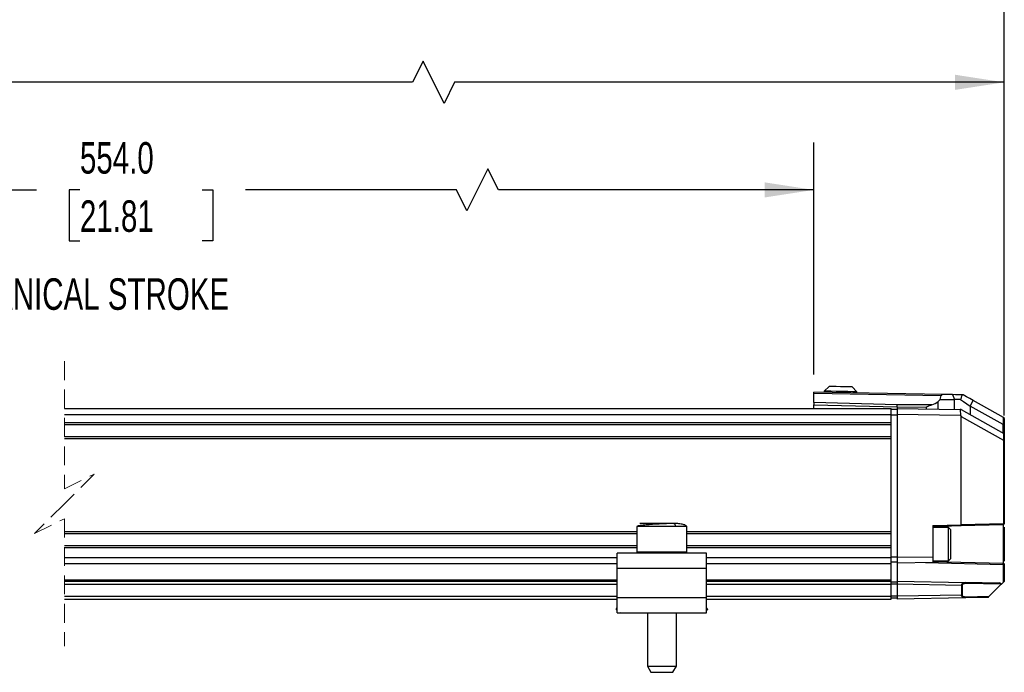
# Model space of a CAD drawing. Header units: millimetres. Extents: x 16 to 683, y 16 to 524.
# Tile 4 of 11: x 337 to 502, y 218 to 327. Entities that reach past the tile are written whole.
import ezdxf

# ---------------------------------------------------------------- set-up
doc = ezdxf.new("R2010")
doc.units = ezdxf.units.MM
doc.header["$LTSCALE"] = 2.5
doc.linetypes.add('HIDDEN', pattern=[1.905, 1.27, -0.635])
doc.layers.add('DIMENSIONS', color=140, linetype='Continuous', lineweight=25)
doc.styles.add('SLDTEXTSTYLE0', font='TXT', dxfattribs={"width": 0.7})
doc.dimstyles.new('SLDDIMSTYLE0', dxfattribs={"dimtxt": 5.39502, "dimasz": 8.255, "dimexe": 0, "dimexo": 0.0625, "dimgap": 1.348755, "dimtad": 0, "dimtih": 1, "dimtoh": 1, "dimrnd": 1e-09, "dimzin": 12, "dimdsep": 46, "dimtxsty": 'SLDTEXTSTYLE0', "dimsah": 1, "dimcen": 0.09, "dimadec": 0, "dimazin": 3, "dimtfac": 1, "dimtofl": 0, "dimtmove": 0, "dimatfit": 3, "dimfxl": 0, "dimfrac": 2, "dimtolj": 1, "dimtzin": 12, "dimarcsym": 0})
doc.dimstyles.new('SLDDIMSTYLE3', dxfattribs={"dimtxt": 5.39502, "dimasz": 8.255, "dimexe": 0, "dimexo": 0.0625, "dimgap": 1.348755, "dimtad": 0, "dimtih": 1, "dimtoh": 1, "dimrnd": 1e-09, "dimzin": 4, "dimdsep": 46, "dimtxsty": 'SLDTEXTSTYLE0', "dimsah": 1, "dimcen": 0.09, "dimadec": 0, "dimazin": 1, "dimtfac": 1, "dimtofl": 0, "dimtmove": 0, "dimatfit": 3, "dimfxl": 0, "dimfrac": 2, "dimtolj": 1, "dimtzin": 12, "dimarcsym": 0})

# ---------------------------------------------------------------- blocks, each defined once
blk = doc.blocks.new('_D_4')
at = {"layer": 'DIMENSIONS'}
for p, q in [((233.13, 282.78), (233.13, 306.77)), ((470.16, 267.85), (470.16, 306.77)), ((415.44, 302.36), (411.91, 295.3)), ((417.2, 298.83), (415.44, 302.36)), ((233.13, 298.83), (339.61, 298.83)), ((346.92, 298.83), (345.11, 298.83)), ((345.11, 298.83), (345.11, 290.26)), ((367.44, 298.83), (369.26, 298.83)), ((369.26, 298.83), (369.26, 290.26)), ((410.15, 298.83), (374.75, 298.83)), ((411.91, 295.3), (410.15, 298.83)), ((470.16, 298.83), (417.2, 298.83)), ((345.11, 290.26), (346.92, 290.26)), ((369.26, 290.26), (367.44, 290.26))]:
    blk.add_line(p, q, dxfattribs=at)
for points in [[(233.13, 298.83), (241.39, 297.56), (241.39, 300.1)], [(470.16, 298.83), (461.91, 300.1), (461.91, 297.56)]]:
    blk.add_solid(points, dxfattribs=at)
at = {"layer": 'DIMENSIONS', "char_height": 5.292, "attachment_point": 1, "style": 'SLDTEXTSTYLE0'}
for s, insert in [('554.0', (346.92, 306.86)), ('21.81', (346.92, 297.08))]:
    blk.add_mtext(s, dxfattribs=dict(at, insert=insert))
blk = doc.blocks.new('_D_5')
at = {"layer": 'DIMENSIONS'}
for p, q in [((83.93, 263.6), (83.93, 350.7)), ((502.16, 260.92), (502.16, 350.7)), ((386.84, 346.29), (383.31, 339.23)), ((388.6, 342.76), (386.84, 346.29)), ((83.93, 342.76), (263.41, 342.76)), ((270.72, 342.76), (268.91, 342.76)), ((268.91, 342.76), (268.91, 334.19)), ((291.24, 342.76), (293.05, 342.76)), ((293.05, 342.76), (293.05, 334.19)), ((381.55, 342.76), (298.55, 342.76)), ((383.31, 339.23), (381.55, 342.76)), ((502.16, 342.76), (388.6, 342.76)), ((268.91, 334.19), (270.72, 334.19)), ((293.05, 334.19), (291.24, 334.19))]:
    blk.add_line(p, q, dxfattribs=at)
for points in [[(83.93, 342.76), (92.19, 341.49), (92.19, 344.03)], [(502.16, 342.76), (493.91, 344.03), (493.91, 341.49)]]:
    blk.add_solid(points, dxfattribs=at)
at = {"layer": 'DIMENSIONS', "char_height": 5.292, "attachment_point": 1, "style": 'SLDTEXTSTYLE0'}
for s, insert in [('735.2', (270.72, 350.79)), ('28.94', (270.72, 341.01))]:
    blk.add_mtext(s, dxfattribs=dict(at, insert=insert))
blk = doc.blocks.new('_D_6')
at = {"layer": 'DIMENSIONS'}
for p, q in [((111.13, 265.1), (111.13, 324.84)), ((502.16, 260.92), (502.16, 324.84)), ((404.54, 320.43), (402.78, 316.9)), ((408.07, 313.37), (404.54, 320.43)), ((111.13, 316.9), (295.68, 316.9)), ((302.99, 316.9), (301.18, 316.9)), ((301.18, 316.9), (301.18, 308.33)), ((323.51, 316.9), (325.32, 316.9)), ((325.32, 316.9), (325.32, 308.33)), ((402.78, 316.9), (330.82, 316.9)), ((409.84, 316.9), (408.07, 313.37)), ((502.16, 316.9), (409.84, 316.9)), ((301.18, 308.33), (302.99, 308.33)), ((325.32, 308.33), (323.51, 308.33))]:
    blk.add_line(p, q, dxfattribs=at)
for points in [[(111.13, 316.9), (119.39, 315.63), (119.39, 318.17)], [(502.16, 316.9), (493.91, 318.17), (493.91, 315.63)]]:
    blk.add_solid(points, dxfattribs=at)
at = {"layer": 'DIMENSIONS', "char_height": 5.292, "attachment_point": 1, "style": 'SLDTEXTSTYLE0'}
for s, insert in [('708.0', (302.99, 324.93)), ('27.87', (302.99, 315.15))]:
    blk.add_mtext(s, dxfattribs=dict(at, insert=insert))

msp = doc.modelspace()

# ---------------------------------------------------------------- linework, layer by layer
at = {"color": 7, "linetype": 'HIDDEN', "lineweight": 18}
for p, q in [((344.303, 270.048), (344.303, 248.61)), ((344.303, 248.61), (349.303, 251.11)), ((349.303, 251.11), (344.303, 246.11)), ((344.303, 246.11), (339.303, 241.11)), ((339.303, 241.11), (344.303, 243.61)), ((344.303, 243.61), (344.303, 222.173))]:
    msp.add_line(p, q, dxfattribs=at)
for p, q in [((491.85, 264.472), (470.164, 264.851)), ((470.164, 264.675), (470.164, 264.851)), ((470.164, 264.675), (491.534, 264.302)), ((470.164, 263.098), (470.164, 264.675)), ((471.917, 265.02), (471.914, 264.82)), ((472.731, 265.806), (471.917, 265.02)), ((477.416, 264.924), (476.63, 265.738)), ((477.413, 264.724), (477.416, 264.924)), ((484.164, 262.753), (470.164, 263.098)), ((491.369, 263.606), (491.049, 263.319)), ((491.049, 261.99), (491.049, 263.319)), ((491.369, 263.606), (491.534, 264.302)), ((491.369, 263.606), (493.796, 263.606)), ((493.468, 264.444), (491.85, 264.472)), ((493.468, 264.444), (493.796, 263.606)), ((493.796, 261.942), (493.796, 263.606)), ((494.819, 263.606), (493.796, 263.606)), ((495.262, 264.413), (495.036, 264.417)), ((496.442, 262.531), (496.952, 263.465)), ((502.021, 260.622), (496.952, 263.465)), ((344.303, 262.11), (483.164, 262.11)), ((470.164, 262.745), (484.164, 262.399)), ((470.164, 262.11), (470.164, 262.745)), ((483.164, 261.11), (483.164, 262.11)), ((484.164, 261.925), (483.164, 261.925)), ((489.988, 262.711), (484.164, 262.753)), ((484.164, 262.399), (484.164, 262.11)), ((484.164, 262.399), (489.065, 262.364)), ((484.164, 262.11), (494.775, 261.925)), ((484.164, 262.11), (484.164, 261.11)), ((489.065, 262.364), (489.065, 262.025)), ((494.775, 261.925), (494.788, 260.925)), ((494.914, 261.923), (494.775, 261.925)), ((494.914, 261.923), (502.062, 257.919)), ((496.442, 262.531), (496.442, 261.067)), ((501.967, 259.433), (496.442, 262.531)), ((344.303, 261.11), (483.164, 261.11)), ((344.303, 259.76), (483.164, 259.76)), ((483.164, 259.76), (483.164, 261.11)), ((484.164, 260.978), (483.164, 260.978)), ((483.164, 259.61), (483.164, 259.76)), ((494.788, 260.925), (484.164, 261.11)), ((484.164, 261.11), (484.164, 237.125)), ((494.788, 260.925), (494.914, 260.789)), ((494.914, 242.586), (494.914, 260.789)), ((494.914, 260.789), (502.025, 256.806)), ((502.021, 259.415), (502.021, 260.622)), ((502.062, 260.599), (502.021, 260.622)), ((502.164, 260.425), (502.164, 259.363)), ((344.303, 259.41), (483.164, 259.41)), ((483.164, 257.21), (483.164, 259.61)), ((501.967, 257.972), (501.967, 259.433)), ((502.164, 259.363), (502.164, 257.745)), ((344.303, 257.41), (483.164, 257.41)), ((344.303, 257.06), (483.164, 257.06)), ((483.164, 257.06), (483.164, 257.21)), ((483.164, 241.46), (483.164, 257.06)), ((502.025, 256.806), (502.025, 242.772)), ((502.062, 256.793), (502.062, 257.919)), ((502.164, 257.745), (502.164, 256.746)), ((502.164, 256.746), (502.164, 242.772)), ((344.303, 241.46), (440.464, 241.46)), ((440.464, 242.31), (440.464, 238.01)), ((446.914, 242.31), (440.464, 242.31)), ((446.646, 242.81), (440.975, 242.81)), ((448.856, 242.31), (446.914, 242.31)), ((448.864, 242.31), (448.856, 242.31)), ((448.864, 238.01), (448.864, 242.31)), ((448.864, 241.46), (483.164, 241.46)), ((483.164, 241.31), (483.164, 241.46)), ((490.164, 242.463), (494.914, 242.586)), ((490.164, 242.463), (490.164, 237.23)), ((494.886, 242.387), (490.164, 242.263)), ((492.764, 242.115), (490.164, 242.115)), ((493.164, 241.715), (492.764, 242.115)), ((492.764, 239.453), (492.764, 242.115)), ((493.164, 239.433), (493.164, 241.715)), ((501.969, 242.572), (494.886, 242.387)), ((502.025, 242.772), (494.914, 242.586)), ((501.969, 242.572), (501.969, 239.315)), ((502.025, 242.772), (502.164, 242.772)), ((502.164, 242.205), (502.164, 239.315)), ((344.303, 241.11), (440.464, 241.11)), ((448.864, 241.11), (483.164, 241.11)), ((483.164, 238.91), (483.164, 241.31)), ((344.303, 239.11), (440.464, 239.11)), ((344.303, 238.76), (440.464, 238.76)), ((448.864, 239.11), (483.164, 239.11)), ((448.864, 238.76), (483.164, 238.76)), ((483.164, 238.76), (483.164, 238.91)), ((483.164, 237.11), (483.164, 238.76)), ((492.764, 236.515), (492.764, 239.453)), ((493.164, 236.915), (493.164, 239.433)), ((501.969, 239.315), (501.969, 236.059)), ((502.164, 239.315), (501.969, 239.315)), ((502.164, 239.315), (502.164, 236.454)), ((344.303, 237.11), (437.164, 237.11)), ((437.164, 235.31), (437.164, 237.81)), ((452.164, 237.81), (437.164, 237.81)), ((446.914, 238.01), (440.464, 238.01)), ((448.864, 238.01), (446.914, 238.01)), ((452.164, 235.31), (452.164, 237.81)), ((452.164, 237.11), (483.164, 237.11)), ((484.164, 237.16), (483.164, 237.16)), ((483.164, 236.31), (483.164, 237.16)), ((483.164, 236.11), (483.164, 237.11)), ((484.164, 237.125), (490.164, 237.23)), ((484.164, 237.16), (484.164, 236.31)), ((484.164, 237.125), (484.164, 236.125)), ((490.164, 237.23), (490.164, 236.23)), ((490.164, 236.515), (492.764, 236.515)), ((492.764, 236.515), (493.164, 236.915)), ((344.303, 236.11), (437.164, 236.11)), ((437.164, 235.31), (452.164, 235.31)), ((437.164, 230.31), (437.164, 235.31)), ((452.164, 236.11), (483.164, 236.11)), ((452.164, 230.31), (452.164, 235.31)), ((484.164, 236.31), (483.164, 236.31)), ((483.164, 233.36), (483.164, 236.11)), ((490.164, 236.23), (484.164, 236.125)), ((484.164, 236.125), (484.164, 233.105)), ((501.967, 235.859), (488.914, 236.208)), ((501.969, 236.059), (490.164, 236.374)), ((501.967, 235.859), (501.967, 232.909)), ((502.164, 235.859), (501.967, 235.859)), ((502.164, 236.104), (502.164, 235.859)), ((502.164, 235.859), (502.164, 233.105)), ((344.303, 233.36), (437.164, 233.36)), ((452.164, 233.36), (483.164, 233.36)), ((483.164, 233.11), (483.164, 233.36)), ((344.303, 233.11), (437.164, 233.11)), ((344.303, 232.61), (437.164, 232.61)), ((452.164, 233.11), (483.164, 233.11)), ((452.164, 232.61), (483.164, 232.61)), ((483.164, 232.61), (483.164, 233.11)), ((484.164, 232.96), (483.164, 232.96)), ((483.164, 230.61), (483.164, 232.61)), ((484.164, 232.61), (483.164, 232.61)), ((484.164, 233.105), (495.647, 232.905)), ((484.164, 233.105), (484.164, 232.605)), ((484.164, 232.96), (484.164, 232.61)), ((494.979, 232.417), (484.164, 232.605)), ((484.164, 232.605), (484.164, 230.605)), ((494.979, 232.417), (494.979, 230.794)), ((495.06, 232.417), (494.979, 232.417)), ((495.06, 232.417), (495.06, 230.794)), ((501.217, 232.808), (495.647, 232.905)), ((501.66, 232.601), (495.728, 232.705)), ((501.66, 232.601), (499.633, 230.574)), ((501.696, 232.638), (501.967, 232.909)), ((344.303, 230.61), (437.164, 230.61)), ((344.303, 230.11), (437.164, 230.11)), ((452.164, 230.31), (437.164, 230.31)), ((437.164, 227.81), (437.164, 230.31)), ((452.164, 230.61), (483.164, 230.61)), ((452.164, 227.81), (452.164, 230.31)), ((452.164, 230.11), (483.164, 230.11)), ((483.164, 230.11), (483.164, 230.61)), ((484.164, 230.61), (483.164, 230.61)), ((484.164, 230.26), (483.164, 230.26)), ((494.979, 230.794), (484.164, 230.605)), ((484.164, 230.61), (484.164, 230.26)), ((484.164, 230.605), (484.164, 230.105)), ((495.647, 230.306), (484.164, 230.105)), ((495.06, 230.794), (494.979, 230.794)), ((499.43, 230.372), (495.647, 230.306)), ((495.728, 230.506), (499.633, 230.574)), ((436.951, 228.353), (437.164, 228.63)), ((437.164, 228.189), (436.951, 228.353)), ((452.377, 228.353), (452.164, 228.63)), ((452.377, 228.353), (452.164, 228.189)), ((437.164, 227.81), (452.164, 227.81)), ((437.743, 227.743), (437.656, 227.81)), ((437.795, 227.81), (437.743, 227.743)), ((442.214, 227.81), (442.214, 218.849)), ((447.114, 218.849), (447.114, 227.81)), ((451.585, 227.743), (451.533, 227.81)), ((451.672, 227.81), (451.585, 227.743)), ((442.214, 218.849), (442.814, 217.81)), ((442.214, 218.849), (445.977, 218.849)), ((445.977, 218.849), (447.114, 218.849)), ((446.514, 217.81), (447.114, 218.849)), ((442.814, 217.81), (443.102, 217.81)), ((443.102, 217.81), (446.514, 217.81))]:
    msp.add_line(p, q)
at = {"flags": 128}
for points in [[(477.416, 264.924), (477.231, 264.927), (476.699, 264.937), (475.892, 264.951), (474.921, 264.968), (473.914, 264.985), (473.01, 265.001), (472.329, 265.013), (471.964, 265.019), (471.917, 265.02)], [(476.63, 265.738), (476.482, 265.741), (476.059, 265.748), (475.427, 265.759), (474.681, 265.772), (473.935, 265.785), (473.302, 265.796), (472.879, 265.803), (472.731, 265.806)], [(495.036, 264.417), (494.472, 264.426), (493.946, 264.436), (493.468, 264.444)], [(494.819, 263.606), (495.334, 263.265), (495.88, 262.904), (496.442, 262.531)], [(496.952, 263.465), (496.387, 263.781), (495.821, 264.099), (495.262, 264.413)], [(502.164, 259.363), (502.161, 259.373), (502.151, 259.383), (502.135, 259.392), (502.113, 259.4), (502.086, 259.406), (502.055, 259.412), (502.021, 259.415)], [(502.062, 256.793), (502.091, 256.788), (502.116, 256.781), (502.136, 256.773), (502.152, 256.765), (502.161, 256.755), (502.164, 256.746)], [(501.969, 242.572), (501.981, 242.576), (501.992, 242.588), (502.002, 242.606), (502.011, 242.631), (502.017, 242.661), (502.022, 242.696), (502.025, 242.733), (502.025, 242.772)], [(501.66, 232.601), (501.672, 232.614), (501.684, 232.626), (501.696, 232.638)], [(502.164, 233.105), (502.16, 233.102), (502.149, 233.09), (502.131, 233.072), (502.107, 233.048), (502.077, 233.018), (502.043, 232.984), (502.006, 232.947), (501.967, 232.909)], [(499.43, 230.372), (499.434, 230.376), (499.446, 230.387), (499.464, 230.406), (499.49, 230.431), (499.52, 230.461), (499.555, 230.496), (499.593, 230.534), (499.633, 230.574)]]:
    msp.add_lwpolyline(points, dxfattribs=at)
for centre, radius, start, end in [((489.106, 265.48), 2.906, 287.6633, 311.96033), ((491.795, 264.197), 0.281, 78.52573, 158.00864), ((501.964, 260.425), 0.2, 0.02417, 60.70007), ((502.035, 259.547), 0.132, 239.60128, 264.27638), ((502.08, 256.901), 0.11, 239.69394, 260.23419), ((501.964, 257.745), 0.2, 0.00966, 60.77436), ((494.589, 242.529), 0.33, 334.31879, 9.90192), ((501.964, 242.772), 0.2, 271.49484, 359.99835), ((501.296, 232.271), 0.543, 42.5223, 98.43893)]:
    msp.add_arc(centre, radius, start, end)
for points, knots in [([(470.164, 263.098), (470.164, 263.073), (470.164, 263.019), (470.164, 262.934), (470.164, 262.841), (470.164, 262.777), (470.164, 262.745)], [0, 0, 0, 0, 0.21431237, 0.4588128, 0.72410608, 1, 1, 1, 1]), ([(495.036, 264.417), (495.017, 264.329), (494.978, 264.148), (494.908, 263.877), (494.849, 263.696), (494.819, 263.606)], [0, 0, 0, 0, 0.3195152, 0.6620849, 1, 1, 1, 1]), ([(484.164, 262.399), (484.164, 262.432), (484.164, 262.496), (484.164, 262.588), (484.164, 262.673), (484.164, 262.728), (484.164, 262.753)], [0, 0, 0, 0, 0.2758924, 0.5411762, 0.7856752, 1, 1, 1, 1]), ([(489.988, 262.711), (489.682, 262.6), (489.373, 262.488), (489.068, 262.365), (489.065, 262.364)], [0, 0, 0, 0, 0.98889505, 1, 1, 1, 1]), ([(440.755, 242.414), (440.726, 242.411), (440.623, 242.399), (440.531, 242.348), (440.464, 242.31)], [0, 0, 0, 0, 0.2746345, 1, 1, 1, 1]), ([(446.646, 242.81), (446.466, 242.808), (446.044, 242.803), (445.314, 242.773), (444.403, 242.727), (443.363, 242.666), (442.311, 242.588), (441.435, 242.521), (440.936, 242.442), (440.755, 242.414)], [0, 0, 0, 0, 0.0913446, 0.2144336, 0.371124, 0.5542729, 0.7434576, 0.9070608, 1, 1, 1, 1]), ([(448.864, 242.31), (448.789, 242.377), (448.563, 242.58), (448.006, 242.669), (447.352, 242.793), (446.878, 242.805), (446.646, 242.81)], [0, 0, 0, 0, 0.1283619, 0.3882529, 0.700783, 1, 1, 1, 1]), ([(446.646, 242.81), (446.686, 242.799), (446.781, 242.772), (446.859, 242.629), (446.906, 242.473), (446.912, 242.365), (446.914, 242.31)], [0, 0, 0, 0, 0.1943596, 0.4707332, 0.7347448, 1, 1, 1, 1]), ([(446.914, 238.01), (446.913, 237.982), (446.909, 237.928), (446.884, 237.863), (446.847, 237.819), (446.819, 237.813), (446.807, 237.81)], [0, 0, 0, 0, 0.33825037, 0.65694737, 0.85207304, 1, 1, 1, 1]), ([(501.967, 235.859), (501.968, 235.876), (501.969, 235.907), (501.97, 235.954), (501.97, 235.993), (501.97, 236.025), (501.97, 236.044), (501.97, 236.054), (501.969, 236.059)], [0, 0, 0, 0, 0.2596064, 0.4624902, 0.7060796, 0.8539743, 0.9288791, 1, 1, 1, 1]), ([(501.969, 236.059), (501.97, 236.059), (501.972, 236.058), (501.979, 236.058), (502.003, 236.056), (502.036, 236.047), (502.075, 236.026), (502.112, 235.997), (502.141, 235.956), (502.16, 235.907), (502.163, 235.876), (502.164, 235.859)], [0, 0, 0, 0, 0.007063, 0.0207138, 0.0677284, 0.2404269, 0.3484058, 0.5002717, 0.6938561, 0.8329579, 1, 1, 1, 1]), ([(494.979, 232.417), (494.981, 232.448), (494.987, 232.513), (495.027, 232.606), (495.089, 232.694), (495.205, 232.797), (495.394, 232.888), (495.561, 232.899), (495.647, 232.905)], [0, 0, 0, 0, 0.1033134, 0.2121508, 0.3287709, 0.455333, 0.7186912, 1, 1, 1, 1]), ([(495.728, 232.705), (495.567, 232.697), (495.372, 232.687), (495.175, 232.587), (495.109, 232.535), (495.074, 232.485), (495.061, 232.446), (495.06, 232.426), (495.06, 232.417)], [0, 0, 0, 0, 0.6072407, 0.7337329, 0.8429645, 0.9252109, 0.9628453, 1, 1, 1, 1]), ([(495.647, 232.905), (495.658, 232.901), (495.686, 232.89), (495.709, 232.84), (495.726, 232.779), (495.727, 232.731), (495.728, 232.705)], [0, 0, 0, 0, 0.1546749, 0.3763691, 0.6676915, 1, 1, 1, 1]), ([(495.647, 230.306), (495.567, 230.311), (495.421, 230.319), (495.239, 230.396), (495.112, 230.49), (495.039, 230.583), (494.999, 230.668), (494.982, 230.735), (494.98, 230.777), (494.979, 230.794)], [0, 0, 0, 0, 0.2615804, 0.477472, 0.6362641, 0.7772417, 0.8618567, 0.9429715, 1, 1, 1, 1]), ([(495.06, 230.794), (495.06, 230.785), (495.061, 230.765), (495.074, 230.726), (495.108, 230.678), (495.172, 230.626), (495.368, 230.524), (495.565, 230.514), (495.728, 230.506)], [0, 0, 0, 0, 0.0361582, 0.0733918, 0.1564746, 0.2596138, 0.3861167, 1, 1, 1, 1]), ([(495.728, 230.506), (495.727, 230.48), (495.726, 230.432), (495.709, 230.37), (495.686, 230.32), (495.658, 230.31), (495.647, 230.306)], [0, 0, 0, 0, 0.3323073, 0.6236288, 0.8453292, 1, 1, 1, 1])]:
    msp.add_open_spline(points, degree=3, knots=knots)

# ---------------------------------------------------------------- texts
at = {"layer": 'DIMENSIONS', "insert": (317.751, 283.985), "char_height": 5.29167, "attachment_point": 1, "style": 'SLDTEXTSTYLE0'}
msp.add_mtext('MECHANICAL STROKE', dxfattribs=at)

# ---------------------------------------------------------------- dimensions: what is measured, and where the dimension line sits
at = {"layer": 'DIMENSIONS'}
for base, p1, p2, text, dimstyle, picture, middle in [((502.164, 342.761), (83.93, 260.424), (502.164, 257.745), '735.2', 'SLDDIMSTYLE0', '_D_5', (280.98, 342.761)), ((111.13, 316.901), (502.164, 257.745), (111.13, 261.924), '708.0', 'SLDDIMSTYLE3', '_D_6', (313.247, 316.901)), ((470.164, 298.831), (233.13, 279.602), (470.164, 264.675), '554.0', 'SLDDIMSTYLE3', '_D_4', (357.184, 298.831))]:
    dim = msp.add_linear_dim(base=base, p1=p1, p2=p2, text=text, dimstyle=dimstyle, dxfattribs=at)
    dim.commit()
    dim.dimension.update_dxf_attribs({"geometry": picture, "text_midpoint": middle, "dimtype": 160})

doc.saveas('drawing.dxf')
